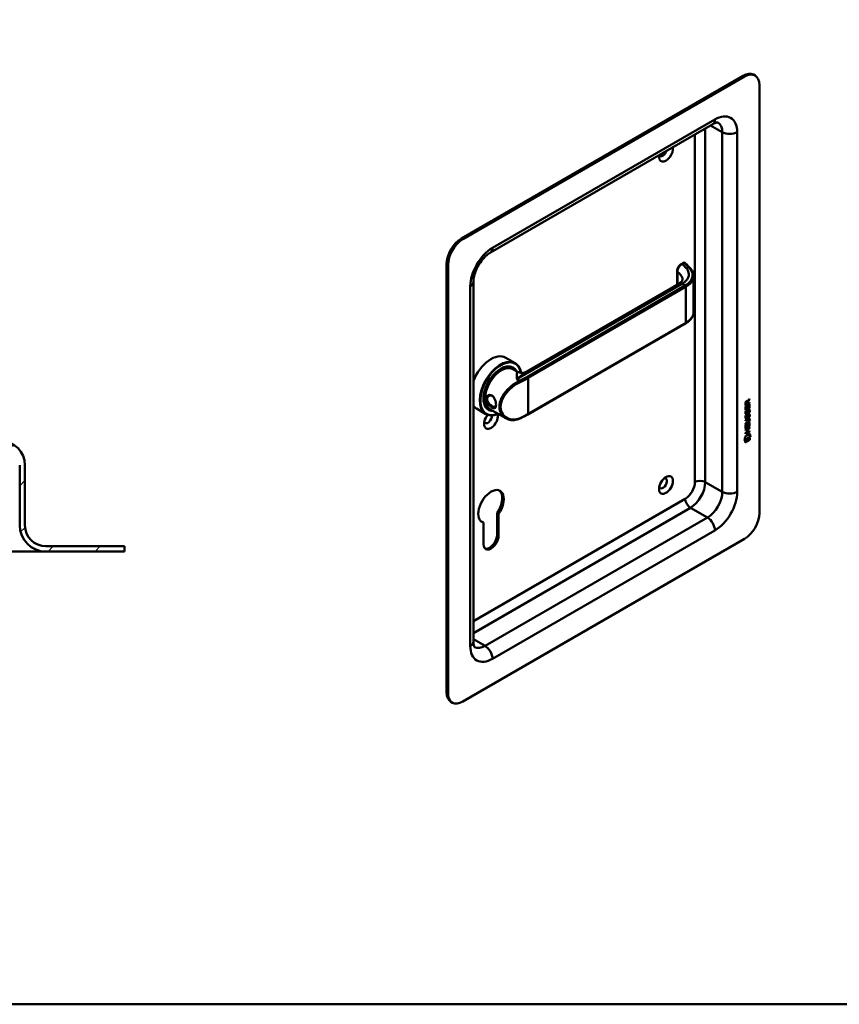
# Model space of a CAD drawing. Header units: millimetres. Extents: x 20 to 833, y 20 to 574.
# Tile 2 of 4: x 281 to 437, y 20 to 208. Entities that reach past the tile are written whole.
import ezdxf

# ---------------------------------------------------------------- set-up
doc = ezdxf.new("R2010")
doc.units = ezdxf.units.MM
doc.header["$LTSCALE"] = 2
doc.layers.add('Schraffur', color=179, linetype='Continuous', lineweight=9, true_color=0x1e1e47)
for name, color, linetype, lineweight in [('Sichtbare Kanten(DIN)', 7, 'Continuous', 50), ('Sichtbare tangentiale Kanten(DIN)', 7, 'Continuous', 50), ('Skizziergeometrie(DIN)', 7, 'Continuous', 50)]:
    doc.layers.add(name, color=color, linetype=linetype, lineweight=lineweight)

# ---------------------------------------------------------------- blocks, each defined once
blk = doc.blocks.new('Ränder Standardrahmen')
at = {"layer": 'Skizziergeometrie(DIN)', "flags": 128}
blk.add_lwpolyline([(10, 10), (10, 287), (410, 287), (410, 10), (10, 10)], dxfattribs=at)

msp = doc.modelspace()

# ---------------------------------------------------------------- hatches: boundary and pattern name
at = {"layer": 'Schraffur'}
h = msp.add_hatch(dxfattribs=at)
h.set_pattern_fill('ANSI31', color=256, scale=50.8, style=0)
h.set_pattern_definition([(45, (0, 0), (-4.49013, 4.49013), [])])
edge = h.paths.add_edge_path()
edge.add_spline(control_points=[(128.92, 112.347), (128.858, 112.287), (128.797, 112.227), (128.673, 112.107), (128.611, 112.047), (128.548, 111.987)], knot_values=[-0.0518528, -0.0518528, -0.0518528, -0.0518528, -0.0260249, -0.0260249, -0.0001233, -0.0001233, -0.0001233, -0.0001233], degree=3, periodic=0)
edge.add_line((128.548, 111.987), (128.548, 109.689))
edge.add_spline(control_points=[(128.548, 109.689), (128.55, 109.653), (128.554, 109.618), (128.569, 109.548), (128.581, 109.514), (128.623, 109.421), (128.662, 109.368), (128.757, 109.279), (128.813, 109.244), (128.873, 109.222)], knot_values=[-0.0604142, -0.0604142, -0.0604142, -0.0604142, -0.0497834, -0.0497834, -0.0391479, -0.0391479, -0.0192802, -0.0192802, -0.000001, -0.000001, -0.000001, -0.000001], degree=3, periodic=0)
edge.add_ellipse((144.548, 150.513), major_axis=(-15.675, -41.291), ratio=1, start_angle=0, end_angle=20.78794)
edge.add_line((144.548, 106.347), (251.048, 106.347))
edge.add_spline(control_points=[(251.048, 106.347), (252.127, 106.347), (253.205, 106.49), (255.289, 107.043), (256.297, 107.452), (258.63, 108.78), (259.87, 109.847), (262.387, 113.04), (262.921, 114.902), (263.557, 117.122), (263.98, 118.597), (264.403, 120.071)], knot_values=[-1.0491095, -1.0491095, -1.0491095, -1.0491095, -0.9470066, -0.9470066, -0.8449364, -0.8449364, -0.6930009, -0.6930009, -0.4601825, -0.4601825, 0, 0, 0, 0], degree=3, periodic=0)
edge.add_ellipse((263.442, 120.347), major_axis=(0.961, -0.276), ratio=1, start_angle=0, end_angle=106)
edge.add_line((263.442, 121.347), (260.441, 121.347))
edge.add_ellipse((260.441, 120.347), major_axis=(0, 1), ratio=1, start_angle=0, end_angle=76.78481)
edge.add_spline(control_points=[(259.468, 120.575), (259.107, 119.04), (258.828, 117.774), (257.911, 115.752), (257.36, 114.882), (255.695, 113.312), (254.805, 112.748), (252.94, 112.032), (251.993, 111.847), (251.048, 111.847)], knot_values=[-1.4743943, -1.4743943, -1.4743943, -1.4743943, -0.9712289, -0.9712289, -0.5989666, -0.5989666, -0.2834298, -0.2834298, 0, 0, 0, 0], degree=3, periodic=0)
edge.add_line((251.048, 111.847), (155.548, 111.847))
edge.add_ellipse((155.548, 116.847), major_axis=(0, -5), ratio=1, start_angle=270, end_angle=360, ccw=False)
edge.add_line((150.548, 116.847), (150.548, 119.347))
edge.add_line((150.548, 119.347), (150.848, 119.347))
edge.add_line((150.848, 119.347), (151.048, 119.547))
edge.add_line((151.048, 119.547), (151.048, 120.147))
edge.add_line((151.048, 120.147), (150.848, 120.347))
edge.add_line((150.848, 120.347), (151.148, 120.347))
edge.add_line((151.148, 120.347), (151.148, 119.847))
edge.add_line((151.148, 119.847), (151.248, 119.747))
edge.add_line((151.248, 119.747), (153.348, 119.747))
edge.add_line((153.348, 119.747), (153.548, 119.947))
edge.add_line((153.548, 119.947), (153.548, 126.347))
edge.add_line((153.548, 126.347), (277.048, 126.347))
edge.add_ellipse((277.048, 122.847), major_axis=(0, 3.5), ratio=1, start_angle=270, end_angle=360, ccw=False)
edge.add_line((280.548, 122.847), (280.548, 111.347))
edge.add_ellipse((285.548, 111.347), major_axis=(-5, 0), ratio=1, start_angle=0, end_angle=90)
edge.add_line((285.548, 106.347), (300.548, 106.347))
edge.add_line((300.548, 106.347), (300.548, 107.347))
edge.add_line((300.548, 107.347), (285.548, 107.347))
edge.add_ellipse((285.548, 111.347), major_axis=(0, -4), ratio=1, start_angle=270, end_angle=360, ccw=False)
edge.add_line((281.548, 111.347), (281.548, 122.847))
edge.add_ellipse((277.048, 122.847), major_axis=(4.5, 0), ratio=1, start_angle=0, end_angle=90)
edge.add_line((277.048, 127.347), (152.548, 127.347))
edge.add_line((152.548, 127.347), (152.548, 128.847))
edge.add_line((152.548, 128.847), (152.048, 128.847))
edge.add_line((152.048, 128.847), (152.048, 125.547))
edge.add_line((152.048, 125.547), (151.548, 125.547))
edge.add_line((151.548, 125.547), (151.548, 126.347))
edge.add_line((151.548, 126.347), (148.548, 126.347))
edge.add_line((148.548, 126.347), (148.548, 125.547))
edge.add_line((148.548, 125.547), (149.298, 125.547))
edge.add_line((149.298, 125.547), (149.098, 125.347))
edge.add_line((149.098, 125.347), (149.098, 120.547))
edge.add_line((149.098, 120.547), (149.298, 120.347))
edge.add_line((149.298, 120.347), (149.048, 120.347))
edge.add_line((149.048, 120.347), (149.048, 125.147))
edge.add_line((149.048, 125.147), (148.848, 125.347))
edge.add_line((148.848, 125.347), (147.748, 125.347))
edge.add_line((147.748, 125.347), (147.548, 125.147))
edge.add_line((147.548, 125.147), (147.548, 126.547))
edge.add_line((147.548, 126.547), (148.565, 126.547))
edge.add_line((148.565, 126.547), (148.565, 127.447))
edge.add_line((148.565, 127.447), (147.063, 127.447))
edge.add_line((147.063, 127.447), (147.063, 126.547))
edge.add_line((147.063, 126.547), (146.648, 126.547))
edge.add_line((146.648, 126.547), (146.648, 127.647))
edge.add_line((146.648, 127.647), (147.548, 127.647))
edge.add_line((147.548, 127.647), (147.548, 128.847))
edge.add_line((147.548, 128.847), (147.048, 129.347))
edge.add_line((147.048, 129.347), (144.048, 129.347))
edge.add_line((144.048, 129.347), (144.048, 109.347))
edge.add_line((144.048, 109.347), (135.048, 109.347))
edge.add_line((135.048, 109.347), (135.048, 112.347))
edge.add_line((135.048, 112.347), (128.92, 112.347))
h.paths.add_polyline_path([(147.748, 119.347), (147.548, 119.347), (147.548, 119.547)], flags=0)
edge = h.paths.add_edge_path()
edge.add_spline(control_points=[(128.548, 118.707), (128.611, 118.647), (128.673, 118.587), (128.797, 118.467), (128.859, 118.407), (128.921, 118.347)], knot_values=[-0.0519542, -0.0519542, -0.0519542, -0.0519542, -0.0260254, -0.0260254, -0.0001817, -0.0001817, -0.0001817, -0.0001817], degree=3, periodic=0)
edge.add_line((128.921, 118.347), (135.048, 118.347))
edge.add_line((135.048, 118.347), (135.048, 129.347))
edge.add_line((135.048, 129.347), (132.048, 129.347))
edge.add_line((132.048, 129.347), (131.548, 128.847))
edge.add_line((131.548, 128.847), (131.548, 127.647))
edge.add_line((131.548, 127.647), (132.448, 127.647))
edge.add_line((132.448, 127.647), (132.448, 126.547))
edge.add_line((132.448, 126.547), (132.034, 126.547))
edge.add_line((132.034, 126.547), (132.034, 127.447))
edge.add_line((132.034, 127.447), (130.532, 127.447))
edge.add_line((130.532, 127.447), (130.532, 126.547))
edge.add_line((130.532, 126.547), (131.548, 126.547))
edge.add_line((131.548, 126.547), (131.548, 125.147))
edge.add_line((131.548, 125.147), (131.348, 125.347))
edge.add_line((131.348, 125.347), (130.248, 125.347))
edge.add_line((130.248, 125.347), (130.048, 125.147))
edge.add_line((130.048, 125.147), (130.048, 120.347))
edge.add_line((130.048, 120.347), (129.798, 120.347))
edge.add_line((129.798, 120.347), (129.998, 120.547))
edge.add_line((129.998, 120.547), (129.998, 125.347))
edge.add_line((129.998, 125.347), (129.798, 125.547))
edge.add_line((129.798, 125.547), (130.548, 125.547))
edge.add_line((130.548, 125.547), (130.548, 126.347))
edge.add_line((130.548, 126.347), (127.548, 126.347))
edge.add_line((127.548, 126.347), (127.548, 125.547))
edge.add_line((127.548, 125.547), (127.048, 125.547))
edge.add_line((127.048, 125.547), (127.048, 128.847))
edge.add_line((127.048, 128.847), (126.548, 128.847))
edge.add_line((126.548, 128.847), (126.548, 127.347))
edge.add_line((126.548, 127.347), (114.048, 127.347))
edge.add_ellipse((114.048, 122.847), major_axis=(0, 4.5), ratio=1, start_angle=0, end_angle=90)
edge.add_line((109.548, 122.847), (109.548, 111.347))
edge.add_ellipse((105.548, 111.347), major_axis=(4, 0), ratio=1, start_angle=270, end_angle=360, ccw=False)
edge.add_line((105.548, 107.347), (90.548, 107.347))
edge.add_line((90.548, 107.347), (90.548, 106.347))
edge.add_line((90.548, 106.347), (105.548, 106.347))
edge.add_ellipse((105.548, 111.347), major_axis=(0, -5), ratio=1, start_angle=0, end_angle=90)
edge.add_line((110.548, 111.347), (110.548, 122.847))
edge.add_ellipse((114.048, 122.847), major_axis=(-3.5, 0), ratio=1, start_angle=270, end_angle=360, ccw=False)
edge.add_line((114.048, 126.347), (125.548, 126.347))
edge.add_line((125.548, 126.347), (125.548, 119.947))
edge.add_line((125.548, 119.947), (125.748, 119.747))
edge.add_line((125.748, 119.747), (127.848, 119.747))
edge.add_line((127.848, 119.747), (127.948, 119.847))
edge.add_line((127.948, 119.847), (127.948, 120.347))
edge.add_line((127.948, 120.347), (128.248, 120.347))
edge.add_line((128.248, 120.347), (128.048, 120.147))
edge.add_line((128.048, 120.147), (128.048, 119.547))
edge.add_line((128.048, 119.547), (128.248, 119.347))
edge.add_line((128.248, 119.347), (128.548, 119.347))
edge.add_line((128.548, 119.347), (128.548, 118.707))
h.paths.add_polyline_path([(131.548, 119.347), (131.348, 119.347), (131.548, 119.547)], flags=0)

# ---------------------------------------------------------------- linework, layer by layer
at = {"layer": 'Sichtbare Kanten(DIN)'}
for p, q in [((420.834, 197.129), (420.552, 197.292)), ((418.552, 197.094), (364.811, 166.067)), ((418.834, 196.931), (365.094, 165.904)), ((421.663, 113.648), (421.663, 195.298)), ((412.763, 187.85), (370.337, 163.355)), ((361.983, 161.168), (361.983, 79.518)), ((362.266, 161.005), (362.266, 79.355)), ((405.959, 159.844), (405.959, 157.243)), ((407.108, 161.391), (406.74, 161.179)), ((367.094, 157.739), (367.094, 89.153)), ((409.126, 158.857), (409.126, 152.024)), ((377.176, 140.625), (406.355, 157.472)), ((377.498, 132.499), (407.621, 149.89)), ((373.268, 143.319), (375.079, 142.274)), ((374.522, 141.441), (374.692, 141.343)), ((374.648, 141.137), (375.557, 140.612)), ((373.273, 136.85), (373.273, 136.85)), ((373.495, 136.722), (373.495, 136.722)), ((419.764, 135.348), (419.441, 134.915)), ((419.469, 135.012), (419.807, 135.465)), ((419.807, 135.323), (419.483, 134.89)), ((419.764, 135.408), (419.764, 135.348)), ((419.764, 135.348), (419.807, 135.323)), ((419.807, 135.465), (419.807, 135.323)), ((367.668, 133.62), (369.479, 132.575)), ((369.922, 133.473), (370.092, 133.375)), ((370.248, 133.516), (373.263, 131.775)), ((418.997, 133.97), (419.096, 134.027)), ((418.997, 133.316), (418.997, 133.97)), ((419.763, 133.806), (418.997, 133.365)), ((419.805, 133.782), (418.997, 133.316)), ((419.764, 134.698), (418.998, 134.257)), ((419.806, 134.674), (418.998, 134.208)), ((418.998, 134.208), (418.998, 134.637)), ((419.053, 134.003), (419.053, 133.52)), ((419.053, 133.52), (419.096, 133.496)), ((419.054, 134.704), (419.054, 134.414)), ((419.054, 134.414), (419.097, 134.389)), ((419.096, 134.027), (419.096, 133.496)), ((419.096, 133.496), (419.349, 133.641)), ((419.097, 134.68), (419.097, 134.389)), ((419.097, 134.389), (419.384, 134.555)), ((419.299, 135), (419.342, 134.975)), ((419.349, 134.114), (419.447, 134.171)), ((419.349, 133.641), (419.349, 134.114)), ((419.384, 134.555), (419.385, 134.845)), ((419.405, 134.147), (419.405, 133.723)), ((419.405, 133.723), (419.447, 133.698)), ((419.426, 135.036), (419.469, 135.012)), ((419.441, 134.915), (419.441, 134.637)), ((419.441, 134.915), (419.483, 134.89)), ((419.441, 134.637), (419.483, 134.612)), ((419.447, 134.171), (419.447, 133.698)), ((419.447, 133.698), (419.707, 133.848)), ((419.483, 134.89), (419.483, 134.612)), ((419.483, 134.612), (419.806, 134.798)), ((419.549, 133.331), (419.545, 133.329)), ((419.549, 133.331), (419.591, 133.307)), ((419.628, 133.339), (419.671, 133.314)), ((419.707, 134.386), (419.806, 134.443)), ((419.707, 133.848), (419.707, 134.386)), ((419.763, 134.419), (419.763, 133.806)), ((419.763, 133.806), (419.805, 133.782)), ((419.764, 134.774), (419.764, 134.698)), ((419.764, 134.698), (419.806, 134.674)), ((419.806, 134.443), (419.805, 133.782)), ((419.806, 134.798), (419.806, 134.674)), ((418.996, 131.404), (419.461, 131.672)), ((419.425, 131.578), (418.996, 131.33)), ((419.468, 131.553), (418.996, 131.281)), ((419.045, 132.259), (419.141, 132.281)), ((419.046, 133.091), (419.141, 133.113)), ((419.058, 131.881), (419.06, 131.876)), ((419.059, 132.713), (419.061, 132.708)), ((419.086, 132.678), (419.129, 132.654)), ((419.086, 131.846), (419.128, 131.822)), ((419.101, 132.688), (419.103, 132.684)), ((419.101, 131.856), (419.103, 131.852)), ((419.294, 132.768), (419.298, 132.775)), ((419.294, 131.936), (419.297, 131.943)), ((419.402, 133.005), (419.445, 132.98)), ((419.402, 132.173), (419.444, 132.148)), ((419.415, 132.245), (419.458, 132.221)), ((419.416, 133.078), (419.458, 133.053)), ((419.468, 132.415), (419.51, 132.39)), ((419.469, 133.247), (419.511, 133.222)), ((419.548, 132.499), (419.545, 132.497)), ((419.548, 132.499), (419.59, 132.475)), ((419.59, 132.475), (419.587, 132.473)), ((419.591, 133.307), (419.588, 133.305)), ((419.62, 131.618), (419.662, 131.593)), ((419.628, 132.506), (419.67, 132.482)), ((419.707, 132.878), (419.75, 132.853)), ((419.707, 132.046), (419.749, 132.021)), ((419.717, 131.44), (419.717, 131.444)), ((418.994, 129.548), (419.803, 130.014)), ((419.303, 129.652), (418.994, 129.474)), ((419.345, 129.627), (418.994, 129.425)), ((418.995, 130.772), (419.467, 131.044)), ((419.418, 130.942), (418.995, 130.698)), ((419.461, 130.917), (418.995, 130.649)), ((418.995, 130.649), (418.995, 130.772)), ((418.995, 130.462), (419.094, 130.519)), ((418.995, 129.807), (418.995, 130.462)), ((419.761, 130.298), (418.995, 129.856)), ((419.803, 130.273), (418.995, 129.807)), ((418.996, 131.281), (418.996, 131.404)), ((419.051, 130.494), (419.051, 130.012)), ((419.051, 130.012), (419.093, 129.987)), ((419.094, 130.519), (419.093, 129.987)), ((419.093, 129.987), (419.346, 130.133)), ((419.303, 129.652), (419.345, 129.627)), ((419.345, 129.118), (419.345, 129.627)), ((419.346, 130.133), (419.347, 130.606)), ((419.347, 130.606), (419.445, 130.663)), ((419.403, 130.638), (419.402, 130.214)), ((419.402, 130.214), (419.445, 130.19)), ((419.404, 129.71), (419.403, 129.201)), ((419.76, 129.915), (419.404, 129.71)), ((419.404, 129.71), (419.446, 129.685)), ((419.445, 130.663), (419.445, 130.19)), ((419.445, 130.19), (419.705, 130.34)), ((419.802, 129.891), (419.446, 129.685)), ((419.446, 129.685), (419.446, 129.177)), ((419.705, 130.878), (419.803, 130.935)), ((419.705, 130.34), (419.705, 130.878)), ((419.76, 129.989), (419.76, 129.915)), ((419.76, 129.915), (419.802, 129.891)), ((419.761, 130.91), (419.761, 130.298)), ((419.761, 130.298), (419.803, 130.273)), ((419.803, 130.014), (419.802, 129.891)), ((419.803, 130.935), (419.803, 130.273)), ((418.843, 127.538), (418.973, 128.309)), ((419.951, 128.176), (418.843, 127.538)), ((419.908, 128.2), (418.852, 127.592)), ((418.973, 128.309), (419.823, 128.799)), ((418.973, 127.519), (419.821, 128.008)), ((419.76, 129.283), (418.993, 128.842)), ((419.802, 129.259), (418.993, 128.793)), ((418.993, 128.793), (418.994, 128.916)), ((418.994, 129.425), (418.994, 129.548)), ((418.994, 128.916), (419.345, 129.118)), ((419.403, 129.201), (419.446, 129.177)), ((419.446, 129.177), (419.802, 129.382)), ((419.76, 129.357), (419.76, 129.283)), ((419.76, 129.283), (419.802, 129.259)), ((419.778, 127.983), (419.778, 127.659)), ((419.79, 128.78), (419.908, 128.2)), ((419.802, 129.382), (419.802, 129.259)), ((419.821, 128.008), (419.821, 127.635)), ((419.823, 128.799), (419.951, 128.176)), ((419.908, 128.2), (419.951, 128.176)), ((419.778, 127.659), (418.973, 127.195)), ((419.821, 127.635), (418.973, 127.146)), ((418.973, 127.146), (418.973, 127.519)), ((419.778, 127.659), (419.821, 127.635)), ((280.548, 122.847), (280.548, 111.347)), ((281.548, 111.347), (281.548, 122.847)), ((371.899, 113.508), (371.616, 113.672)), ((371.628, 109.58), (371.616, 113.672)), ((371.899, 113.508), (371.911, 109.417)), ((369.032, 111.858), (368.749, 112.022)), ((369.026, 107.748), (369.032, 111.858)), ((300.548, 107.347), (285.548, 107.347)), ((300.548, 106.347), (300.548, 107.347)), ((365.094, 77.722), (418.834, 108.749)), ((270.548, 106.347), (285.548, 106.347)), ((285.548, 106.347), (300.548, 106.347)), ((363.094, 77.524), (362.811, 77.687))]:
    msp.add_line(p, q, dxfattribs=at)
for centre, radius, start, end in [((277.048, 122.847), 4.5, 0, 90), ((285.548, 111.347), 5, 180, 270), ((285.548, 111.347), 4, 180, 270)]:
    msp.add_arc(centre, radius, start, end, dxfattribs=at)
for centre, major_axis, ratio, start_param, end_param in [((418.552, 193.828), (2, 3.464), 0.5773503, 0, 0.7853982), ((418.834, 193.665), (2, 3.464), 0.5773503, 5.4977871, 7.0685835), ((403.844, 182.397), (-0.93, -1.611), 0.5773503, 5.2966636, 8.8405034), ((403.278, 182.723), (-0.53, -0.918), 0.5773503, 5.9138655, 8.2233014), ((364.811, 162.801), (-2, -3.464), 0.5773503, 3.9269908, 5.4977871), ((365.094, 162.638), (2, 3.464), 0.5773503, 0.7853982, 2.3561945), ((407.208, 160.987), (0.053, 0.438), 0.7115312, 0.4902462, 0.4913996), ((370.468, 138.469), (2.8, 4.85), 0.5773503, 0, 1.805319), ((372.279, 137.424), (2.8, 4.85), 0.5773503, 5.6590013, 10.0917243), ((372.335, 137.392), (-2.76, -4.78), 0.5773503, 2.5362816, 6.9315019), ((372.335, 137.392), (2.34, 4.053), 0.5773503, 5.9355207, 9.7724426), ((372.392, 137.359), (2.3, 3.984), 0.5773503, 5.9872224, 9.7207409), ((372.448, 137.326), (-2.2, -3.811), 0.5773503, 3.1415927, 6.2831853), ((372.448, 137.326), (-2.26, -3.914), 0.5773503, 2.9106512, 6.5141268), ((372.307, 137.408), (2.32, 4.018), 0.5773503, 6.0274328, 7.0642824), ((372.222, 137.457), (2.3, 3.984), 0.5773503, 0, 0.2200524), ((372.165, 137.49), (2.32, 4.018), 0.5773503, 6.1459819, 6.2527018), ((372.165, 137.49), (-2.32, -4.018), 0.5773503, 2.5199936, 2.5200334), ((372.448, 137.326), (-2.26, -3.914), 0.5773503, 2.7362488, 2.7362962), ((372.392, 137.359), (2.3, 3.984), 0.5773503, 5.8679197, 5.8679403), ((372.332, 137.39), (-2.762, -4.784), 0.5773503, 2.424644, 2.4246456), ((372.282, 137.427), (2.797, 4.845), 0.5773503, 5.5511424, 5.5511441), ((372.165, 137.49), (-2.32, -4.018), 0.5773503, 2.1718119, 2.1719117), ((372.448, 137.326), (-2.2, -3.811), 0.5773503, 2.2529981, 2.2530617), ((372.448, 137.326), (-2.26, -3.914), 0.5773503, 2.2548066, 2.2548469), ((372.307, 137.408), (-2.32, -4.018), 0.5773503, 5.5020883, 6.5389379), ((372.165, 137.49), (-1.9, -3.291), 0.5773503, 5.669666, 5.6699531), ((370.412, 138.263), (-1.51, -2.615), 0.5773503, 0.3552049, 0.3552484), ((370.101, 138.681), (1.6, 2.771), 0.5773503, 3.7148305, 3.7148364), ((370.468, 138.469), (1.8, 3.118), 0.5773503, 3.6393141, 3.6393433), ((370.157, 138.41), (-1.51, -2.615), 0.5773503, 0.6224779, 0.6225245), ((370.468, 138.469), (-2.8, -4.85), 0.5773503, 6.0486626, 6.2831853), ((372.222, 137.457), (-2.3, -3.984), 0.5773503, 6.0631329, 6.2831853), ((372.165, 137.49), (-2.32, -4.018), 0.5773503, 0.0304835, 0.1372034), ((372.165, 137.489), (-1.95, -3.377), 0.5773503, 0.4965207, 0.4965335), ((372.165, 137.49), (2.26, 3.914), 0.5773503, 3.8988706, 3.8989871), ((372.165, 137.49), (-2.32, -4.018), 0.5773503, 0.7604244, 0.7604847), ((372.165, 137.49), (-1.95, -3.378), 0.5773503, 0.7557849, 0.7559596), ((372.109, 137.522), (-1.91, -3.308), 0.5773503, 0.7821387, 0.7822583), ((372.307, 135.938), (0.6, -1.039), 0.5773503, 5.4144818, 5.4144971), ((372.448, 137.327), (-2.2, -3.811), 0.5773503, 0.7395772, 0.7395876), ((372.448, 137.326), (-2.26, -3.914), 0.5773503, 0.7441307, 0.744163), ((372.392, 137.359), (2.3, 3.984), 0.5773503, 3.9039235, 3.9039556), ((372.335, 137.392), (2.34, 4.053), 0.5773503, 3.9214492, 3.9214808), ((372.165, 137.49), (-1.95, -3.378), 0.5773503, 0.8454191, 0.845468), ((372.307, 135.938), (0.6, -1.039), 0.5773503, 5.6599927, 5.6601226), ((419.388, 134.644), (-0.175, 0.346), 0.8194443, 0.0441652, 1.0169096), ((419.43, 134.62), (-0.175, 0.346), 0.8194443, 0.0441652, 1.0169096), ((419.036, 134.366), (-0.368, -0.732), 0.3492899, 2.7989514, 3.6297589), ((418.994, 134.39), (-0.368, -0.732), 0.3492899, 2.7989514, 3.0358099), ((419.362, 132.673), (0.258, 0.67), 0.2801591, 6.2392644, 6.6011557), ((419.404, 132.648), (0.258, 0.67), 0.2801591, 6.0797679, 6.6011557), ((370.468, 131.448), (-0.93, -1.611), 0.5773503, 4.427919, 8.9074708), ((369.903, 131.774), (-0.53, -0.918), 0.5773503, 5.8272815, 8.7701358), ((372.335, 137.391), (-2.76, -4.78), 0.5773503, 0.8208594, 0.8208766), ((419.44, 133.198), (-0.352, -1.35), 0.146604, 6.0369992, 6.0961402), ((419.417, 133.935), (0.327, 1.256), 0.1531706, 2.8850226, 2.9459819), ((419.271, 132.266), (-0.18, -0.422), 0.324198, 6.0043675, 6.2441541), ((419.269, 133.094), (0.178, 0.418), 0.3257575, 2.8609786, 3.1020511), ((419.459, 133.911), (0.327, 1.256), 0.1531706, 2.8850226, 2.9459819), ((419.483, 133.173), (-0.352, -1.35), 0.146604, 6.0369992, 6.0961402), ((419.312, 133.069), (0.178, 0.418), 0.3257575, 2.8609786, 3.3212723), ((419.313, 132.241), (-0.18, -0.422), 0.324198, 6.0043675, 6.4621988), ((419.277, 131.934), (-0.0284, -0.0613), 0.2140411, 1.3865777, 1.6946558), ((419.278, 132.766), (0.0284, 0.0613), 0.2140411, 4.5281703, 4.8362485), ((418.339, 131.848), (1.388, -0.568), 0.6427883, 5.8208171, 6.5391565), ((418.38, 129.522), (1.355, 2.199), 0.2164738, 5.9455732, 6.6640371), ((418.381, 131.823), (1.388, -0.568), 0.6427883, 5.8208171, 6.5391565), ((419.362, 131.842), (-0.258, -0.669), 0.2803736, 3.0976435, 3.4598023), ((419.404, 131.817), (-0.258, -0.669), 0.2803736, 2.9381095, 3.4598023), ((418.338, 129.546), (1.355, 2.199), 0.2164738, 5.9455732, 6.2455659), ((413.089, 134.092), (6.595, -2.821), 0.2353631, 6.1084229, 6.3833559), ((403.278, 119.363), (-0.53, -0.918), 0.5773503, 5.8272815, 9.8806818), ((370.468, 114.954), (-1.72, -2.979), 0.5773503, 1.4140586, 6.4366653), ((370.186, 115.118), (1.72, 2.979), 0.5773503, 4.5556512, 6.2008707), ((418.834, 112.015), (-2, -3.464), 0.5773503, 0.7853982, 2.3561945), ((370.186, 115.118), (-1.72, -2.979), 0.5773503, 0.0823146, 0.15348), ((370.468, 108.578), (-1.02, -1.767), 0.5773503, 5.4961945, 8.6427774), ((370.186, 108.741), (-1.02, -1.767), 0.5773503, 0.1390965, 2.3595921), ((364.811, 81.151), (-2, -3.464), 0.5773503, 5.4977871, 6.2831853), ((365.094, 80.988), (-2, -3.464), 0.5773503, 5.4977871, 7.0685835)]:
    msp.add_ellipse(centre, major_axis=major_axis, ratio=ratio, start_param=start_param, end_param=end_param, dxfattribs=at)
msp.add_ellipse((403.844, 119.037), major_axis=(0.93, 1.611), ratio=0.5773503, dxfattribs=at)
for points, knots in [([(413.763, 188.147), (413.763, 188.147), (413.763, 188.148), (413.739, 188.155), (413.713, 188.16), (413.622, 188.161), (413.556, 188.156), (413.385, 188.122), (413.281, 188.092), (413.041, 187.997), (412.907, 187.933), (412.763, 187.85)], [0.78539816, 0.78539816, 0.78539816, 0.78539816, 0.9424778, 0.9424778, 1.09955743, 1.09955743, 1.25663706, 1.25663706, 1.41371669, 1.41371669, 1.57079633, 1.57079633, 1.57079633, 1.57079633]), ([(370.337, 163.355), (370.111, 163.225), (369.863, 163.048), (369.345, 162.599), (369.076, 162.322), (368.556, 161.687), (368.306, 161.327), (367.862, 160.565), (367.669, 160.163), (367.366, 159.374), (367.255, 158.986), (367.123, 158.301), (367.094, 157.999), (367.094, 157.739)], [1.5707963, 1.5707963, 1.5707963, 1.5707963, 1.8179228, 1.8179228, 2.0784055, 2.0784055, 2.3493544, 2.3493544, 2.6241933, 2.6241933, 2.8954114, 2.8954114, 3.1415927, 3.1415927, 3.1415927, 3.1415927]), ([(405.959, 159.844), (405.959, 159.963), (405.979, 160.087), (406.049, 160.331), (406.101, 160.454), (406.228, 160.686), (406.307, 160.797), (406.477, 160.985), (406.569, 161.066), (406.69, 161.149), (406.716, 161.165), (406.742, 161.18)], [0, 0, 0, 0, 0.0978526, 0.0978526, 0.19675214, 0.19675214, 0.29631771, 0.29631771, 0.39147087, 0.39147087, 0.41627177, 0.41627177, 0.41627177, 0.41627177]), ([(407.121, 161.399), (407.161, 161.42), (407.205, 161.436), (407.294, 161.447), (407.339, 161.443), (407.397, 161.427), (407.413, 161.421), (407.428, 161.413)], [0.003785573, 0.003785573, 0.003785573, 0.003785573, 0.038881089, 0.038881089, 0.072518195, 0.072518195, 0.085170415, 0.085170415, 0.085170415, 0.085170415]), ([(407.449, 161.405), (407.455, 161.402), (407.46, 161.399), (407.471, 161.392), (407.476, 161.388), (407.487, 161.381), (407.492, 161.377), (407.502, 161.369), (407.507, 161.364), (407.517, 161.355), (407.522, 161.35), (407.527, 161.345)], [6.28318531, 6.28318531, 6.28318531, 6.28318531, 6.33903584, 6.33903584, 6.39488638, 6.39488638, 6.45073692, 6.45073692, 6.50658745, 6.50658745, 6.56243799, 6.56243799, 6.56243799, 6.56243799]), ([(407.526, 161.345), (407.879, 160.978), (408.249, 160.629), (408.754, 160.037), (408.887, 159.823), (409.075, 159.369), (409.126, 159.124), (409.126, 158.881)], [0, 0, 0, 0, 0.5459706, 0.5459706, 0.8229297, 0.8229297, 1.1161992, 1.1161992, 1.1161992, 1.1161992]), ([(406.374, 157.482), (406.547, 157.584), (406.687, 157.695), (406.893, 157.905), (406.955, 158.002), (407.013, 158.131), (407.02, 158.171), (407.02, 158.218)], [0.00914354, 0.00914354, 0.00914354, 0.00914354, 0.22812665, 0.22812665, 0.46214207, 0.46214207, 0.69361278, 0.69361278, 0.69361278, 0.69361278]), ([(409.126, 152.024), (409.126, 151.714), (409.044, 151.401), (408.729, 150.811), (408.488, 150.53), (408.019, 150.142), (407.829, 150.011), (407.622, 149.891)], [0, 0, 0, 0, 0.37365079, 0.37365079, 0.75721648, 0.75721648, 0.97391434, 0.97391434, 0.97391434, 0.97391434]), ([(375.558, 140.611), (375.649, 140.559), (375.766, 140.507), (376.047, 140.427), (376.218, 140.403), (376.603, 140.411), (376.827, 140.463), (377.07, 140.568), (377.123, 140.595), (377.172, 140.623)], [0, 0, 0, 0, 0.14013326, 0.14013326, 0.30455932, 0.30455932, 0.51639719, 0.51639719, 0.58032466, 0.58032466, 0.58032466, 0.58032466]), ([(370.628, 133.833), (370.699, 133.791), (370.768, 133.758), (370.833, 133.734), (370.897, 133.71), (370.957, 133.695), (371.011, 133.69), (371.12, 133.679), (371.207, 133.707), (371.272, 133.774), (371.337, 133.842), (371.381, 133.95), (371.402, 134.092), (371.424, 134.234), (371.424, 134.41), (371.403, 134.601), (371.381, 134.791), (371.337, 134.996), (371.272, 135.192), (371.207, 135.388), (371.12, 135.575), (371.011, 135.734), (370.902, 135.893), (370.77, 136.024), (370.628, 136.106), (370.342, 136.27), (370.009, 136.239), (369.786, 136.051), (369.731, 136.003), (369.682, 135.947), (369.642, 135.883), (369.602, 135.819), (369.571, 135.747), (369.55, 135.671), (369.507, 135.517), (369.508, 135.341), (369.55, 135.162), (369.592, 134.983), (369.675, 134.802), (369.787, 134.632), (370.01, 134.293), (370.342, 133.998), (370.628, 133.833), (370.628, 133.833), (370.628, 133.833), (370.628, 133.833)], [-2.1149572, -2.1149572, -2.1149572, -2.1149572, -2.0395313, -2.0395313, -2.0395313, -1.9639931, -1.9639931, -1.9639931, -1.8129167, -1.8129167, -1.8129167, -1.6618403, -1.6618403, -1.6618403, -1.510764, -1.510764, -1.510764, -1.3596876, -1.3596876, -1.3596876, -1.2086112, -1.2086112, -1.2086112, -1.0575348, -1.0575348, -1.0575348, -0.755382, -0.755382, -0.755382, -0.6798438, -0.6798438, -0.6798438, -0.6043056, -0.6043056, -0.6043056, -0.4532292, -0.4532292, -0.4532292, -0.3021528, -0.3021528, -0.3021528, 0, 0, 0, 0.0001123, 0.0001123, 0.0001123, 0.0001123]), ([(370.728, 134.047), (370.728, 134.047), (370.728, 134.047), (370.728, 134.047), (370.472, 134.194), (370.171, 134.449), (369.969, 134.743), (369.869, 134.89), (369.792, 135.046), (369.754, 135.2), (369.716, 135.354), (369.716, 135.506), (369.754, 135.639), (369.773, 135.705), (369.802, 135.766), (369.838, 135.822), (369.875, 135.877), (369.919, 135.925), (369.97, 135.966), (370.172, 136.128), (370.473, 136.154), (370.728, 136.007), (370.789, 135.972), (370.848, 135.927), (370.903, 135.874)], [2.1149572, 2.1149572, 2.1149572, 2.1149572, 2.1150695, 2.1150695, 2.1150695, 2.4172223, 2.4172223, 2.4172223, 2.5682987, 2.5682987, 2.5682987, 2.7193751, 2.7193751, 2.7193751, 2.7949133, 2.7949133, 2.7949133, 2.8704515, 2.8704515, 2.8704515, 3.1726043, 3.1726043, 3.1726043, 3.2450919, 3.2450919, 3.2450919, 3.2450919]), ([(371.419, 134.341), (371.416, 134.308), (371.413, 134.275), (371.408, 134.245), (371.389, 134.124), (371.352, 134.033), (371.296, 133.977), (371.239, 133.922), (371.163, 133.901), (371.067, 133.914), (371.02, 133.92), (370.967, 133.935), (370.91, 133.957), (370.853, 133.98), (370.792, 134.01), (370.728, 134.047)], [3.73914684, 3.73914684, 3.73914684, 3.73914684, 3.77690989, 3.77690989, 3.77690989, 3.92798628, 3.92798628, 3.92798628, 4.07906268, 4.07906268, 4.07906268, 4.15460087, 4.15460087, 4.15460087, 4.23002676, 4.23002676, 4.23002676, 4.23002676]), ([(375.986, 131.721), (375.623, 131.555), (375.243, 131.455), (374.498, 131.394), (374.124, 131.435), (373.604, 131.602), (373.431, 131.678), (373.271, 131.771)], [0, 0, 0, 0, 0.34235451, 0.34235451, 0.69067423, 0.69067423, 0.87448659, 0.87448659, 0.87448659, 0.87448659]), ([(377.498, 132.499), (377.402, 132.444), (377.306, 132.389), (377.11, 132.281), (377.011, 132.228), (376.812, 132.123), (376.711, 132.071), (376.507, 131.969), (376.404, 131.918), (376.196, 131.818), (376.092, 131.769), (375.986, 131.721)], [1.57079633, 1.57079633, 1.57079633, 1.57079633, 1.59374743, 1.59374743, 1.61669853, 1.61669853, 1.63964964, 1.63964964, 1.66260074, 1.66260074, 1.68555184, 1.68555184, 1.68555184, 1.68555184]), ([(419.62, 131.618), (419.617, 131.619), (419.615, 131.62), (419.595, 131.629), (419.575, 131.631), (419.513, 131.623), (419.468, 131.602), (419.425, 131.578)], [0.060650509, 0.060650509, 0.060650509, 0.060650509, 0.064390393, 0.064390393, 0.08887549, 0.08887549, 0.134135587, 0.134135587, 0.134135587, 0.134135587]), ([(419.717, 131.444), (419.717, 131.459), (419.716, 131.474), (419.711, 131.515), (419.705, 131.54), (419.684, 131.577), (419.671, 131.59), (419.637, 131.605), (419.617, 131.606), (419.556, 131.598), (419.51, 131.578), (419.468, 131.553)], [0, 0, 0, 0, 0.01400423, 0.01400423, 0.0408947, 0.0408947, 0.06439039, 0.06439039, 0.08887549, 0.08887549, 0.13413559, 0.13413559, 0.13413559, 0.13413559]), ([(367.094, 89.153), (367.094, 88.987), (367.106, 88.839), (367.144, 88.584), (367.17, 88.479), (367.226, 88.313), (367.254, 88.254), (367.301, 88.176), (367.318, 88.156), (367.336, 88.138), (367.337, 88.138), (367.337, 88.138)], [3.14159265, 3.14159265, 3.14159265, 3.14159265, 3.29867229, 3.29867229, 3.45575192, 3.45575192, 3.61283155, 3.61283155, 3.76991118, 3.76991118, 3.92699082, 3.92699082, 3.92699082, 3.92699082])]:
    msp.add_open_spline(points, degree=3, knots=knots, dxfattribs=at)
for points in [[(407.02, 158.219), (407.02, 158.218), (407.02, 158.218), (407.02, 158.218)], [(409.126, 152.024), (409.126, 152.024), (409.126, 152.024), (409.126, 152.024)], [(418.998, 134.637), (419.002, 134.784), (419.068, 134.972), (419.241, 135.072)], [(419.299, 135), (419.278, 135.012), (419.246, 135.01), (419.2, 134.984)], [(419.385, 134.845), (419.385, 134.935), (419.36, 135.027), (419.243, 134.959)], [(419.441, 133.271), (419.468, 133.322), (419.504, 133.367), (419.555, 133.404)], [(419.545, 133.329), (419.511, 133.31), (419.49, 133.287), (419.469, 133.247)], [(419.555, 133.404), (419.636, 133.464), (419.716, 133.477), (419.771, 133.406)], [(419.711, 133.45), (419.717, 133.444), (419.723, 133.438), (419.729, 133.43)], [(419.729, 133.43), (419.76, 133.389), (419.775, 133.326), (419.775, 133.238)], [(419.771, 133.406), (419.802, 133.365), (419.818, 133.302), (419.818, 133.214)], [(419.01, 131.756), (418.984, 131.82), (418.976, 131.891), (418.988, 132.005)], [(419.011, 132.588), (418.985, 132.652), (418.977, 132.723), (418.989, 132.837)], [(418.988, 132.005), (418.993, 132.054), (419.005, 132.128), (419.025, 132.196)], [(418.989, 132.837), (418.994, 132.886), (419.005, 132.96), (419.025, 133.028)], [(419.168, 131.697), (419.105, 131.671), (419.04, 131.681), (419.01, 131.756)], [(419.169, 132.529), (419.106, 132.503), (419.041, 132.513), (419.011, 132.588)], [(419.025, 133.028), (419.031, 133.047), (419.046, 133.091), (419.046, 133.091)], [(419.025, 132.196), (419.03, 132.215), (419.045, 132.259), (419.045, 132.259)], [(419.055, 132.961), (419.037, 132.868), (419.035, 132.794), (419.052, 132.733)], [(419.054, 132.129), (419.036, 132.036), (419.035, 131.962), (419.051, 131.901)], [(419.126, 132.553), (419.096, 132.541), (419.066, 132.537), (419.038, 132.544)], [(419.126, 131.721), (419.096, 131.709), (419.065, 131.705), (419.038, 131.712)], [(419.089, 132.269), (419.078, 132.228), (419.061, 132.162), (419.054, 132.129)], [(419.089, 133.101), (419.078, 133.06), (419.062, 132.994), (419.055, 132.961)], [(419.097, 132.104), (419.079, 132.011), (419.077, 131.937), (419.094, 131.876)], [(419.097, 132.936), (419.079, 132.844), (419.078, 132.769), (419.094, 132.708)], [(419.141, 133.113), (419.141, 133.113), (419.107, 132.987), (419.097, 132.936)], [(419.141, 132.281), (419.141, 132.281), (419.107, 132.155), (419.097, 132.104)], [(419.17, 132.574), (419.142, 132.558), (419.136, 132.557), (419.126, 132.553)], [(419.17, 131.742), (419.141, 131.726), (419.135, 131.725), (419.126, 131.721)], [(419.16, 131.816), (419.202, 131.82), (419.255, 131.862), (419.285, 131.917)], [(419.161, 132.648), (419.203, 132.652), (419.256, 132.694), (419.286, 132.749)], [(419.212, 131.718), (419.183, 131.702), (419.178, 131.701), (419.168, 131.697)], [(419.213, 132.55), (419.184, 132.534), (419.178, 132.533), (419.169, 132.529)], [(419.348, 132.796), (419.315, 132.709), (419.26, 132.625), (419.17, 132.574)], [(419.347, 131.964), (419.314, 131.877), (419.259, 131.793), (419.17, 131.742)], [(419.39, 131.939), (419.357, 131.852), (419.302, 131.768), (419.212, 131.718)], [(419.39, 132.771), (419.357, 132.684), (419.302, 132.6), (419.213, 132.55)], [(419.297, 131.943), (419.316, 131.99), (419.333, 132.053), (419.348, 132.142)], [(419.298, 132.775), (419.317, 132.822), (419.333, 132.885), (419.349, 132.974)], [(419.402, 132.173), (419.386, 132.085), (419.369, 132.021), (419.347, 131.964)], [(419.402, 133.005), (419.387, 132.917), (419.369, 132.853), (419.348, 132.796)], [(419.348, 132.142), (419.372, 132.276), (419.401, 132.361), (419.441, 132.439)], [(419.349, 132.974), (419.372, 133.108), (419.401, 133.193), (419.441, 133.271)], [(419.445, 132.98), (419.429, 132.893), (419.412, 132.829), (419.39, 132.771)], [(419.444, 132.148), (419.429, 132.061), (419.411, 131.997), (419.39, 131.939)], [(419.416, 133.078), (419.414, 133.066), (419.402, 133.006), (419.402, 133.005)], [(419.415, 132.245), (419.413, 132.234), (419.402, 132.174), (419.402, 132.173)], [(419.468, 132.415), (419.448, 132.374), (419.431, 132.319), (419.415, 132.245)], [(419.469, 133.247), (419.449, 133.206), (419.431, 133.151), (419.416, 133.078)], [(419.441, 132.439), (419.467, 132.49), (419.504, 132.535), (419.555, 132.572)], [(419.458, 132.221), (419.456, 132.21), (419.444, 132.149), (419.444, 132.148)], [(419.458, 133.053), (419.456, 133.042), (419.445, 132.981), (419.445, 132.98)], [(419.511, 133.222), (419.491, 133.182), (419.474, 133.127), (419.458, 133.053)], [(419.51, 132.39), (419.49, 132.35), (419.473, 132.295), (419.458, 132.221)], [(419.545, 132.497), (419.51, 132.478), (419.489, 132.455), (419.468, 132.415)], [(419.587, 132.473), (419.553, 132.453), (419.531, 132.43), (419.51, 132.39)], [(419.588, 133.305), (419.553, 133.285), (419.532, 133.262), (419.511, 133.222)], [(419.555, 132.572), (419.636, 132.632), (419.716, 132.645), (419.771, 132.574)], [(419.645, 132.821), (419.645, 132.821), (419.689, 132.93), (419.706, 133.032)], [(419.75, 132.853), (419.744, 132.851), (419.645, 132.821), (419.645, 132.821)], [(419.645, 131.989), (419.645, 131.989), (419.689, 132.098), (419.705, 132.2)], [(419.749, 132.021), (419.743, 132.019), (419.645, 131.989), (419.645, 131.989)], [(419.707, 132.046), (419.704, 132.045), (419.683, 132.038), (419.66, 132.032)], [(419.707, 132.878), (419.705, 132.877), (419.684, 132.87), (419.661, 132.864)], [(419.706, 133.032), (419.725, 133.152), (419.725, 133.242), (419.695, 133.289)], [(419.705, 132.2), (419.725, 132.32), (419.725, 132.41), (419.695, 132.457)], [(419.771, 133.149), (419.762, 133.036), (419.718, 132.903), (419.707, 132.878)], [(419.77, 132.317), (419.762, 132.204), (419.717, 132.07), (419.707, 132.046)], [(419.71, 132.618), (419.717, 132.612), (419.723, 132.606), (419.728, 132.598)], [(419.728, 132.598), (419.759, 132.557), (419.775, 132.494), (419.775, 132.406)], [(419.813, 132.292), (419.804, 132.179), (419.759, 132.046), (419.749, 132.021)], [(419.813, 133.125), (419.805, 133.012), (419.76, 132.878), (419.75, 132.853)], [(419.775, 132.406), (419.774, 132.378), (419.773, 132.349), (419.77, 132.317)], [(419.775, 133.238), (419.775, 133.211), (419.773, 133.181), (419.771, 133.149)], [(419.771, 132.574), (419.802, 132.533), (419.817, 132.47), (419.817, 132.382)], [(419.818, 133.214), (419.817, 133.186), (419.816, 133.157), (419.813, 133.125)], [(419.817, 132.382), (419.817, 132.354), (419.815, 132.325), (419.813, 132.292)]]:
    msp.add_open_spline(points, degree=3, dxfattribs=at)
at = {"layer": 'Sichtbare tangentiale Kanten(DIN)'}
for p, q in [((418.552, 197.094), (418.834, 196.931)), ((370.751, 164.271), (413.178, 188.766)), ((411.339, 187.028), (411.339, 119.608)), ((414.592, 186.316), (412.349, 187.611)), ((414.592, 117.73), (414.592, 186.316)), ((417.42, 186.316), (417.42, 117.73)), ((409.359, 119.608), (409.359, 185.885)), ((365.094, 165.904), (364.811, 166.067)), ((361.983, 161.168), (362.266, 161.005)), ((406.019, 157.278), (406.019, 159.722)), ((406.94, 161.16), (407.349, 161.396)), ((366.509, 88.336), (366.509, 156.922)), ((375.418, 139.204), (406.955, 157.412)), ((407.521, 157.085), (377.398, 139.694)), ((377.539, 139.449), (407.662, 156.841)), ((407.521, 157.085), (406.955, 157.412)), ((407.662, 149.982), (407.662, 156.841)), ((407.662, 149.982), (377.539, 132.591)), ((375.418, 139.204), (375.903, 138.925)), ((377.539, 132.591), (377.539, 139.449)), ((370.628, 133.833), (370.728, 134.047)), ((419.054, 134.704), (419.097, 134.68)), ((419.2, 134.984), (419.243, 134.959)), ((419.545, 133.329), (419.588, 133.305)), ((419.729, 133.43), (419.771, 133.406)), ((419.051, 131.901), (419.094, 131.876)), ((419.052, 132.733), (419.094, 132.708)), ((419.054, 132.129), (419.097, 132.104)), ((419.055, 132.961), (419.097, 132.936)), ((419.058, 131.881), (419.101, 131.856)), ((419.059, 132.713), (419.101, 132.688)), ((419.06, 131.876), (419.103, 131.852)), ((419.061, 132.708), (419.103, 132.684)), ((419.126, 132.553), (419.169, 132.529)), ((419.126, 131.721), (419.168, 131.697)), ((419.17, 132.574), (419.213, 132.55)), ((419.17, 131.742), (419.212, 131.718)), ((419.347, 131.964), (419.39, 131.939)), ((419.348, 132.796), (419.39, 132.771)), ((419.425, 131.578), (419.468, 131.553)), ((419.545, 132.497), (419.587, 132.473)), ((419.728, 132.598), (419.771, 132.574)), ((419.77, 132.317), (419.813, 132.292)), ((419.771, 133.149), (419.813, 133.125)), ((419.774, 131.524), (419.816, 131.5)), ((419.775, 133.238), (419.818, 133.214)), ((419.775, 132.406), (419.817, 132.382)), ((419.418, 130.942), (419.461, 130.917)), ((414.592, 117.73), (411.339, 119.608)), ((367.094, 93.084), (407.521, 116.424)), ((408.511, 114.709), (367.094, 90.798)), ((411.763, 112.831), (408.511, 114.709)), ((369.337, 88.336), (411.763, 112.831)), ((413.178, 110.382), (370.751, 85.887)), ((371.911, 109.417), (371.628, 109.58)), ((369.337, 88.336), (367.094, 89.631)), ((362.266, 79.355), (361.983, 79.518))]:
    msp.add_line(p, q, dxfattribs=at)
for centre, major_axis, ratio, start_param, end_param in [((411.763, 189.582), (1, -1.732), 0.5773503, 0, 0.7853982), ((413.178, 183.867), (3, 5.196), 0.5773503, 5.4977871, 7.0685835), ((411.763, 184.683), (2, 3.464), 0.5773503, 5.4977871, 6.2831853), ((416.006, 187.133), (2, 0), 0.5773503, 3.9269908, 5.4977871), ((370.751, 159.372), (-3, -5.196), 0.5773503, 3.9269908, 5.4977871), ((369.337, 165.087), (1, -1.732), 0.5773503, 0, 0.7853982), ((406.359, 159.844), (-0.4, 0), 0.5773503, 0.0007495, 0.5547496), ((406.94, 160.833), (-0.2, 0.346), 0.5773503, 5.4977871, 6.2768118), ((407.208, 160.987), (0.053, 0.438), 0.7115312, 5.989184, 6.7734315), ((407.349, 161.232), (0.1, 0.173), 0.5773503, 0, 0.7853982), ((407.208, 161.314), (0.2, 0), 0.5773503, 0.5061455, 0.7853982), ((407.383, 161.207), (0.144, 0.139), 0.714124, 0.0048218, 0.9697838), ((365.094, 157.739), (2, 0), 0.5773503, 5.4977871, 6.2831853), ((406.955, 156.432), (-0.6, 1.039), 0.5773503, 5.4977871, 6.2831853), ((407.521, 156.922), (-0.1, 0.173), 0.5773503, 3.9269908, 5.4977871), ((407.521, 150.064), (0.1, -0.173), 0.5773503, 0, 0.7853982), ((365.047, 146.825), (-17.467, 0), 0.5773503, 2.241439, 2.3561945), ((365.047, 146.662), (17.667, 0), 0.5773503, 5.3830316, 5.4977871), ((377.398, 139.531), (-0.1, 0.173), 0.5773503, 3.9269908, 5.4977871), ((375.903, 138.761), (-0.083, 0.182), 0.5074441, 3.9781465, 5.5489428), ((375.903, 131.903), (0.083, -0.182), 0.5074441, 0.0020978, 0.8365539), ((365.047, 139.803), (-17.667, 0), 0.5773503, 2.241439, 2.3561945), ((377.398, 132.672), (0.1, -0.173), 0.5773503, 0, 0.7853982), ((407.521, 118.547), (1.3, 2.252), 0.5773503, 3.9269908, 5.4977871), ((408.511, 117.975), (-2, -3.464), 0.5773503, 0.7853982, 2.3561945), ((410.349, 119.037), (1.4, 0), 0.5773503, 0.7853982, 2.3561945), ((408.511, 115.852), (0.7, -1.212), 0.5773503, 3.9269908, 5.4977871), ((411.763, 116.097), (2, 3.464), 0.5773503, 3.9269908, 5.4977871), ((413.178, 115.281), (3, 5.196), 0.5773503, 3.9269908, 5.4977871), ((416.006, 118.547), (2, 0), 0.5773503, 3.9269908, 5.4977871), ((411.763, 111.198), (1, -1.732), 0.5773503, 0.7853982, 2.3561945), ((365.094, 89.153), (2, 0), 0.5773503, 5.4977871, 6.2831853), ((370.751, 90.786), (-3, -5.196), 0.5773503, 5.4977871, 7.0685835), ((369.337, 91.602), (-2, -3.464), 0.5773503, 0, 0.7853982), ((369.337, 86.703), (-1, 1.732), 0.5773503, 3.9269908, 5.4977871)]:
    msp.add_ellipse(centre, major_axis=major_axis, ratio=ratio, start_param=start_param, end_param=end_param, dxfattribs=at)
for points, knots in [([(406.019, 159.722), (406.019, 160.02), (406.258, 160.649), (406.736, 161.058), (406.94, 161.16)], [-0.31848654, -0.31848654, -0.31848654, -0.31848654, -0.13649423, 0, 0, 0, 0]), ([(406.019, 159.723), (406.045, 159.698), (406.257, 159.502), (406.499, 159.274), (406.748, 158.982), (406.951, 158.675), (407.02, 158.398), (407.02, 158.219)], [-1.73265978, -1.73265978, -1.73265978, -1.73265978, -1.69626914, -1.43626845, -1.34960156, -1.17626777, -0.85750301, -0.85750301, -0.85750301, -0.85750301]), ([(406.955, 157.412), (407.509, 157.732), (408.296, 158.553), (408.256, 159.628), (407.85, 160.24), (407.543, 160.599), (407.24, 160.881), (406.999, 161.105), (406.94, 161.16)], [0, 0, 0, 0, 0.5877823, 1.1762678, 1.3496016, 1.4362685, 1.6962691, 1.7794277, 1.7794277, 1.7794277, 1.7794277]), ([(407.383, 161.37), (407.697, 161.043), (408.011, 160.716), (408.609, 160.092), (408.918, 159.555), (408.945, 158.872), (408.8, 158.363), (408.449, 157.757), (407.936, 157.325), (407.521, 157.085)], [0.1327045, 0.1327045, 0.1327045, 0.1327045, 0.6185048, 0.6185048, 1.0587804, 1.3339527, 1.499056, 1.7191938, 2.1594694, 2.1594694, 2.1594694, 2.1594694]), ([(407.662, 156.841), (408.271, 157.192), (408.718, 157.636), (408.947, 158.115), (409.066, 158.364), (409.126, 158.623), (409.126, 158.881)], [-2.15946939, -2.15946939, -2.15946939, -2.15946939, -1.53628687, -1.53628687, -1.53628687, -1.21227292, -1.21227292, -1.21227292, -1.21227292]), ([(409.126, 152.024), (409.126, 151.765), (409.066, 151.506), (408.947, 151.257), (408.718, 150.778), (408.271, 150.333), (407.662, 149.982)], [-0.94751185, -0.94751185, -0.94751185, -0.94751185, -0.62318252, -0.62318252, -0.62318252, 0, 0, 0, 0]), ([(375.558, 140.611), (375.538, 140.623), (375.497, 140.633), (375.453, 140.592), (375.422, 140.482), (375.402, 140.262), (375.401, 139.865), (375.412, 139.44), (375.418, 139.207), (375.418, 139.206), (375.418, 139.204)], [0.4264819, 0.4264819, 0.4264819, 0.4264819, 0.562781, 0.7503747, 0.9379684, 1.1255621, 1.5007494, 1.8759368, 1.8759368, 1.8780016, 1.8780016, 1.8780016, 1.8780016]), ([(375.418, 139.204), (375.419, 139.205), (375.42, 139.207), (375.634, 139.419), (376.062, 139.82), (376.593, 140.246), (376.962, 140.497), (377.121, 140.593), (377.176, 140.625)], [-1.8780016, -1.8780016, -1.8780016, -1.8780016, -1.8759368, -1.8759368, -1.5007494, -1.1255621, -0.9379684, -0.8386554, -0.8386554, -0.8386554, -0.8386554]), ([(375.903, 138.925), (375.382, 138.684), (374.84, 138.336), (374.335, 137.915), (373.829, 137.495), (373.36, 137.002), (372.982, 136.468), (372.605, 135.934), (372.32, 135.36), (372.177, 134.792), (372.034, 134.224), (372.033, 133.662), (372.176, 133.173), (372.319, 132.685), (372.604, 132.267), (372.982, 131.968), (373.073, 131.895), (373.169, 131.829), (373.271, 131.771)], [-3.3432814, -3.3432814, -3.3432814, -3.3432814, -2.8656698, -2.8656698, -2.8656698, -2.3880581, -2.3880581, -2.3880581, -1.9104465, -1.9104465, -1.9104465, -1.4328349, -1.4328349, -1.4328349, -0.9552233, -0.9552233, -0.9552233, -0.8398491, -0.8398491, -0.8398491, -0.8398491]), ([(376.027, 131.812), (375.522, 131.581), (374.995, 131.486), (374.503, 131.527), (374.01, 131.568), (373.553, 131.743), (373.184, 132.031), (372.815, 132.318), (372.536, 132.717), (372.397, 133.184), (372.258, 133.652), (372.258, 134.188), (372.398, 134.729), (372.538, 135.271), (372.816, 135.818), (373.184, 136.327), (373.553, 136.835), (374.011, 137.305), (374.503, 137.706), (374.996, 138.107), (375.522, 138.44), (376.027, 138.671)], [0, 0, 0, 0, 0.4776116, 0.4776116, 0.4776116, 0.9552233, 0.9552233, 0.9552233, 1.4328349, 1.4328349, 1.4328349, 1.9104465, 1.9104465, 1.9104465, 2.3880581, 2.3880581, 2.3880581, 2.8656698, 2.8656698, 2.8656698, 3.3432814, 3.3432814, 3.3432814, 3.3432814])]:
    msp.add_open_spline(points, degree=3, knots=knots, dxfattribs=at)

# ---------------------------------------------------------------- block references
at = {"xscale": 2, "yscale": 2, "zscale": 2}
msp.add_blockref('Ränder Standardrahmen', (0, 0), dxfattribs=at)

doc.saveas('drawing.dxf')
